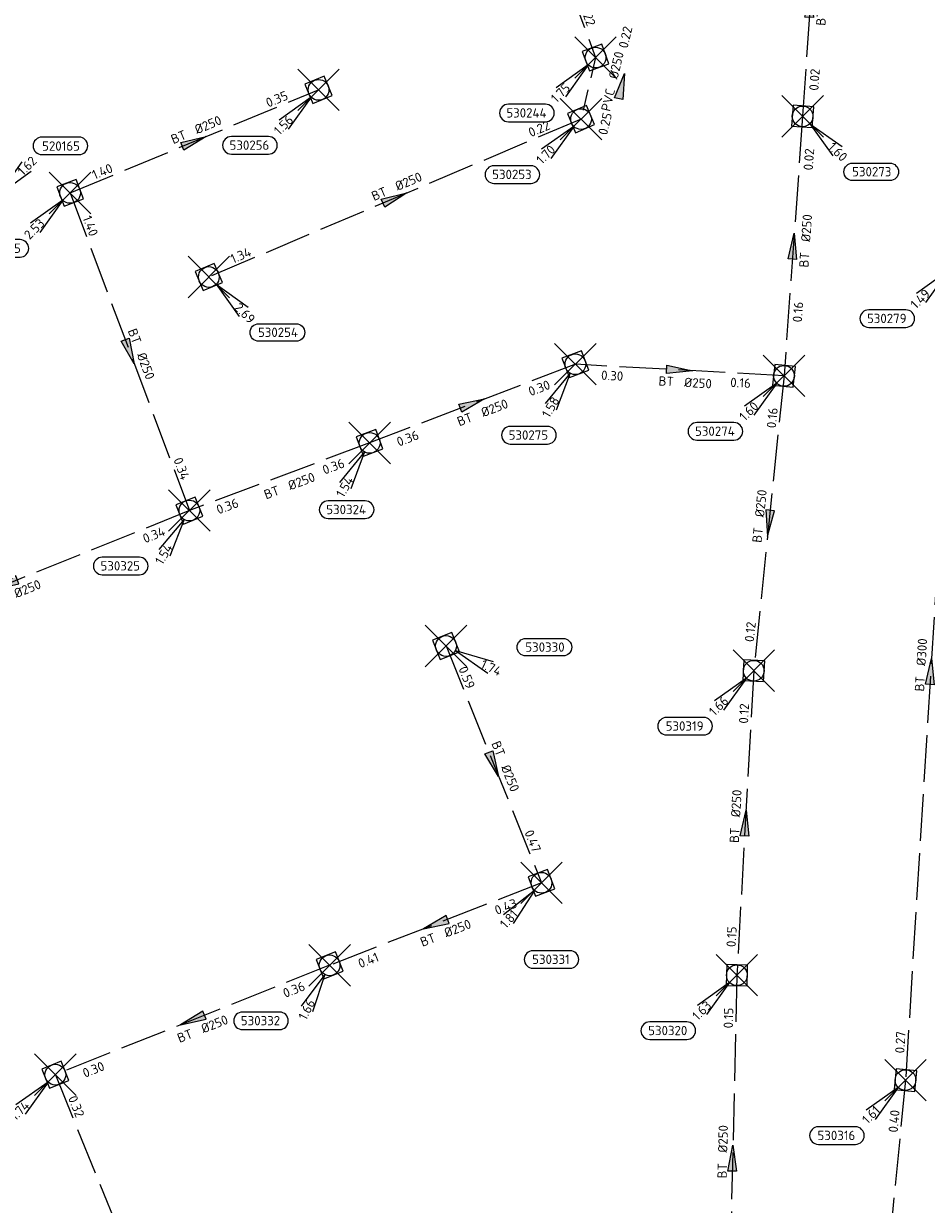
# Model space of a CAD drawing. Header units: metres. Extents: x 153343 to 157271, y 461673 to 467005.
# Tile 81 of 191: x 155090 to 155220, y 464633 to 464804. Entities that reach past the tile are written whole.
import ezdxf
from ezdxf.enums import TextEntityAlignment as Align

# ---------------------------------------------------------------- set-up
doc = ezdxf.new("R2010")
doc.units = ezdxf.units.M
doc.header["$LTSCALE"] = 0.75
doc.header["$PDMODE"] = 3
doc.header["$PDSIZE"] = 3
doc.linetypes.add('RI-HWA_BETON', pattern=[11.4, 9, -2.4])
doc.linetypes.add('RI-HWA_PVC', pattern=[6.4, 4, -2.4])
doc.layers.get('0').update_dxf_attribs({"lineweight": 25})
doc.layers.get('defpoints').update_dxf_attribs({"lineweight": 25})
for name, color, linetype in [('B-OI-RI-HWA_PUTNUMMER-S @ 0.75', 151, 'Continuous'), ('B-OI-RI-HWA_TRANSPORTLEIDING_BETON_300-G', 151, 'RI-HWA_BETON'), ('B-OI-RI-HWA_TRANSPORTLEIDING_PVC_250-G', 151, 'RI-HWA_PVC'), ('B-OI-RI-VWA_PUTNUMMER-S @ 0.75', 33, 'Continuous')]:
    doc.layers.add(name, color=color, linetype=linetype)
for name, color, linetype, lineweight in [('B-OI-RI-HWA_RIOOLPUT_INSPECTIEPUT-S', 151, 'Continuous', 25), ('B-OI-RI-HWA_STROOMRICHTING-S @ 0.75', 151, 'Continuous', 25), ('B-OI-RI-HWA_TRANSPORTLEIDING_BETON_250-G', 151, 'RI-HWA_BETON', 18)]:
    doc.layers.add(name, color=color, linetype=linetype, lineweight=lineweight)
doc.layers.add('inspectieput', color=7, linetype='Continuous', plot=False)
doc.styles.add('NLCS-ISO', font='isocpeur.ttf')

# ---------------------------------------------------------------- blocks, each defined once
blk = doc.blocks.new('*U1616')
at = {"ltscale": 0.1}
blk.add_hatch(color=256, dxfattribs=at).paths.add_polyline_path([(2.5, 0), (-2.5, -0.83), (-2.5, 0.83)])
at = {"ltscale": 0.1, "flags": 128}
blk.add_lwpolyline([(2.5, 0), (-2.5, -0.83), (-2.5, 0.83)], close=True, dxfattribs=at)
at = {"ltscale": 0.1, "style": 'NLCS-ISO'}
for tag, p in [('BOBL', (-24.34, 0)), ('MAT', (-1, 0.5))]:
    blk.add_attdef(tag, text='', height=1.8, dxfattribs=at).set_placement(p, align=Align.BOTTOM_RIGHT)
for tag, p in [('DIA', (1, 0.5)), ('BOBR', (23.39, -0.01))]:
    blk.add_attdef(tag, text='', height=1.8, dxfattribs=at).set_placement(p, align=Align.BOTTOM_LEFT)
at = {"layer": 'defpoints', "ltscale": 0.1, "style": 'NLCS-ISO', "flags": 1}
blk.add_attdef('JVA', text='', height=1.8, dxfattribs=at).set_placement((0, -1), align=Align.TOP_CENTER)
blk = doc.blocks.new('*U1609')
at = {"ltscale": 0.1}
blk.add_hatch(color=256, dxfattribs=at).paths.add_polyline_path([(-2.5, 0), (2.5, -0.83), (2.5, 0.83)])
at = {"ltscale": 0.1, "flags": 128}
blk.add_lwpolyline([(-2.5, 0), (2.5, -0.83), (2.5, 0.83)], close=True, dxfattribs=at)
at = {"ltscale": 0.1, "style": 'NLCS-ISO'}
for tag, p in [('BOBL', (-19.13, -3.24)), ('MAT', (-1, -3.74))]:
    blk.add_attdef(tag, text='', height=1.8, dxfattribs=at).set_placement(p, align=Align.BOTTOM_RIGHT)
for tag, p in [('DIA', (1, -3.74)), ('BOBR', (18.19, -3.24))]:
    blk.add_attdef(tag, text='', height=1.8, dxfattribs=at).set_placement(p, align=Align.BOTTOM_LEFT)
at = {"layer": 'defpoints', "ltscale": 0.1, "style": 'NLCS-ISO', "flags": 1}
blk.add_attdef('JVA', text='', height=1.8, dxfattribs=at).set_placement((0, -1), align=Align.TOP_CENTER)
blk = doc.blocks.new('*U1610')
at = {"ltscale": 0.1}
blk.add_hatch(color=256, dxfattribs=at).paths.add_polyline_path([(-2.5, 0), (2.5, -0.83), (2.5, 0.83)])
at = {"ltscale": 0.1, "flags": 128}
blk.add_lwpolyline([(-2.5, 0), (2.5, -0.83), (2.5, 0.83)], close=True, dxfattribs=at)
at = {"ltscale": 0.1, "style": 'NLCS-ISO'}
for tag, p in [('BOBL', (-12.59, -3.24)), ('MAT', (-1, -3.74))]:
    blk.add_attdef(tag, text='', height=1.8, dxfattribs=at).set_placement(p, align=Align.BOTTOM_RIGHT)
for tag, p in [('DIA', (1, -3.74)), ('BOBR', (11.65, -3.24))]:
    blk.add_attdef(tag, text='', height=1.8, dxfattribs=at).set_placement(p, align=Align.BOTTOM_LEFT)
at = {"layer": 'defpoints', "ltscale": 0.1, "style": 'NLCS-ISO', "flags": 1}
blk.add_attdef('JVA', text='', height=1.8, dxfattribs=at).set_placement((0, -1), align=Align.TOP_CENTER)
blk = doc.blocks.new('*U1611')
at = {"ltscale": 0.1}
blk.add_hatch(color=256, dxfattribs=at).paths.add_polyline_path([(2.5, 0), (-2.5, -0.83), (-2.5, 0.83)])
at = {"ltscale": 0.1, "flags": 128}
blk.add_lwpolyline([(2.5, 0), (-2.5, -0.83), (-2.5, 0.83)], close=True, dxfattribs=at)
at = {"ltscale": 0.1, "style": 'NLCS-ISO'}
for tag, p in [('BOBL', (-15.28, 0)), ('MAT', (-1, 0.5))]:
    blk.add_attdef(tag, text='', height=1.8, dxfattribs=at).set_placement(p, align=Align.BOTTOM_RIGHT)
for tag, p in [('DIA', (1, 0.5)), ('BOBR', (14.34, 0))]:
    blk.add_attdef(tag, text='', height=1.8, dxfattribs=at).set_placement(p, align=Align.BOTTOM_LEFT)
at = {"layer": 'defpoints', "ltscale": 0.1, "style": 'NLCS-ISO', "flags": 1}
blk.add_attdef('JVA', text='', height=1.8, dxfattribs=at).set_placement((0, -1), align=Align.TOP_CENTER)
blk = doc.blocks.new('*U1614')
at = {"ltscale": 0.1}
blk.add_hatch(color=256, dxfattribs=at).paths.add_polyline_path([(-2.5, 0), (2.5, -0.83), (2.5, 0.83)])
at = {"ltscale": 0.1, "flags": 128}
blk.add_lwpolyline([(-2.5, 0), (2.5, -0.83), (2.5, 0.83)], close=True, dxfattribs=at)
at = {"ltscale": 0.1, "style": 'NLCS-ISO'}
for tag, p in [('BOBL', (-28.93, -3.24)), ('MAT', (-1, -3.74))]:
    blk.add_attdef(tag, text='', height=1.8, dxfattribs=at).set_placement(p, align=Align.BOTTOM_RIGHT)
for tag, p in [('DIA', (1, -3.74)), ('BOBR', (27.98, -3.23))]:
    blk.add_attdef(tag, text='', height=1.8, dxfattribs=at).set_placement(p, align=Align.BOTTOM_LEFT)
at = {"layer": 'defpoints', "ltscale": 0.1, "style": 'NLCS-ISO', "flags": 1}
blk.add_attdef('JVA', text='', height=1.8, dxfattribs=at).set_placement((0, -1), align=Align.TOP_CENTER)
blk = doc.blocks.new('*U1605')
at = {"ltscale": 0.1, "style": 'NLCS-ISO'}
for tag, p in [('BOBL', (-9.22, -3.24)), ('MAT', (-1, -3.74))]:
    blk.add_attdef(tag, text='', height=1.8, dxfattribs=at).set_placement(p, align=Align.BOTTOM_RIGHT)
for tag, p in [('DIA', (1, -3.74)), ('BOBR', (8.28, -3.24))]:
    blk.add_attdef(tag, text='', height=1.8, dxfattribs=at).set_placement(p, align=Align.BOTTOM_LEFT)
at = {"layer": 'defpoints', "ltscale": 0.1, "style": 'NLCS-ISO', "flags": 1}
blk.add_attdef('JVA', text='', height=1.8, dxfattribs=at).set_placement((0, -1), align=Align.TOP_CENTER)
blk = doc.blocks.new('*U1602')
at = {"ltscale": 0.1}
blk.add_hatch(color=256, dxfattribs=at).paths.add_polyline_path([(2.5, 0), (-2.5, -0.83), (-2.5, 0.83)])
at = {"ltscale": 0.1, "flags": 128}
blk.add_lwpolyline([(2.5, 0), (-2.5, -0.83), (-2.5, 0.83)], close=True, dxfattribs=at)
at = {"ltscale": 0.1, "style": 'NLCS-ISO'}
for tag, p in [('BOBL', (-25.96, 0)), ('MAT', (-1, 0.5))]:
    blk.add_attdef(tag, text='', height=1.8, dxfattribs=at).set_placement(p, align=Align.BOTTOM_RIGHT)
for tag, p in [('DIA', (1, 0.5)), ('BOBR', (25.01, -0.01))]:
    blk.add_attdef(tag, text='', height=1.8, dxfattribs=at).set_placement(p, align=Align.BOTTOM_LEFT)
at = {"layer": 'defpoints', "ltscale": 0.1, "style": 'NLCS-ISO', "flags": 1}
blk.add_attdef('JVA', text='', height=1.8, dxfattribs=at).set_placement((0, -1), align=Align.TOP_CENTER)
blk = doc.blocks.new('*U1603')
at = {"ltscale": 0.1}
blk.add_hatch(color=256, dxfattribs=at).paths.add_polyline_path([(2.5, 0), (-2.5, -0.83), (-2.5, 0.83)])
at = {"ltscale": 0.1, "flags": 128}
blk.add_lwpolyline([(2.5, 0), (-2.5, -0.83), (-2.5, 0.83)], close=True, dxfattribs=at)
at = {"ltscale": 0.1, "style": 'NLCS-ISO'}
for tag, p in [('BOBL', (-20.07, 0)), ('MAT', (-1, 0.5))]:
    blk.add_attdef(tag, text='', height=1.8, dxfattribs=at).set_placement(p, align=Align.BOTTOM_RIGHT)
for tag, p in [('DIA', (1, 0.5)), ('BOBR', (19.12, -0.01))]:
    blk.add_attdef(tag, text='', height=1.8, dxfattribs=at).set_placement(p, align=Align.BOTTOM_LEFT)
at = {"layer": 'defpoints', "ltscale": 0.1, "style": 'NLCS-ISO', "flags": 1}
blk.add_attdef('JVA', text='', height=1.8, dxfattribs=at).set_placement((0, -1), align=Align.TOP_CENTER)
blk = doc.blocks.new('*U1573')
at = {"ltscale": 0.1}
blk.add_hatch(color=256, dxfattribs=at).paths.add_polyline_path([(-2.5, 0), (2.5, -0.83), (2.5, 0.83)])
at = {"ltscale": 0.1, "flags": 128}
blk.add_lwpolyline([(-2.5, 0), (2.5, -0.83), (2.5, 0.83)], close=True, dxfattribs=at)
at = {"ltscale": 0.1, "style": 'NLCS-ISO'}
for tag, p in [('BOBL', (-33.29, 0)), ('MAT', (-1, 0.5))]:
    blk.add_attdef(tag, text='', height=1.8, dxfattribs=at).set_placement(p, align=Align.BOTTOM_RIGHT)
for tag, p in [('DIA', (1, 0.5)), ('BOBR', (32.35, -0.01))]:
    blk.add_attdef(tag, text='', height=1.8, dxfattribs=at).set_placement(p, align=Align.BOTTOM_LEFT)
at = {"layer": 'defpoints', "ltscale": 0.1, "style": 'NLCS-ISO', "flags": 1}
blk.add_attdef('JVA', text='', height=1.8, dxfattribs=at).set_placement((0, -1), align=Align.TOP_CENTER)
blk = doc.blocks.new('*U1563')
at = {"ltscale": 0.1}
blk.add_hatch(color=256, dxfattribs=at).paths.add_polyline_path([(2.5, 0), (-2.5, -0.83), (-2.5, 0.83)])
at = {"ltscale": 0.1, "flags": 128}
blk.add_lwpolyline([(2.5, 0), (-2.5, -0.83), (-2.5, 0.83)], close=True, dxfattribs=at)
at = {"ltscale": 0.1, "style": 'NLCS-ISO'}
for tag, p in [('BOBL', (-69.59, 0)), ('MAT', (-1, 0.5))]:
    blk.add_attdef(tag, text='', height=1.8, dxfattribs=at).set_placement(p, align=Align.BOTTOM_RIGHT)
for tag, p in [('DIA', (1, 0.5)), ('BOBR', (68.65, -0.04))]:
    blk.add_attdef(tag, text='', height=1.8, dxfattribs=at).set_placement(p, align=Align.BOTTOM_LEFT)
at = {"layer": 'defpoints', "ltscale": 0.1, "style": 'NLCS-ISO', "flags": 1}
blk.add_attdef('JVA', text='', height=1.8, dxfattribs=at).set_placement((0, -1), align=Align.TOP_CENTER)
blk = doc.blocks.new('*U1545')
at = {"ltscale": 0.1}
blk.add_hatch(color=256, dxfattribs=at).paths.add_polyline_path([(2.5, 0), (-2.5, -0.83), (-2.5, 0.83)])
at = {"ltscale": 0.1, "flags": 128}
blk.add_lwpolyline([(2.5, 0), (-2.5, -0.83), (-2.5, 0.83)], close=True, dxfattribs=at)
at = {"ltscale": 0.1, "style": 'NLCS-ISO'}
for tag, p in [('BOBL', (-11.9, -3.24)), ('MAT', (-1, -3.74))]:
    blk.add_attdef(tag, text='', height=1.8, dxfattribs=at).set_placement(p, align=Align.BOTTOM_RIGHT)
for tag, p in [('DIA', (1, -3.74)), ('BOBR', (10.96, -3.24))]:
    blk.add_attdef(tag, text='', height=1.8, dxfattribs=at).set_placement(p, align=Align.BOTTOM_LEFT)
at = {"layer": 'defpoints', "ltscale": 0.1, "style": 'NLCS-ISO', "flags": 1}
blk.add_attdef('JVA', text='', height=1.8, dxfattribs=at).set_placement((0, -1), align=Align.TOP_CENTER)
blk = doc.blocks.new('*U1557')
at = {"ltscale": 0.1}
blk.add_hatch(color=256, dxfattribs=at).paths.add_polyline_path([(-2.5, 0), (2.5, -0.83), (2.5, 0.83)])
at = {"ltscale": 0.1, "flags": 128}
blk.add_lwpolyline([(-2.5, 0), (2.5, -0.83), (2.5, 0.83)], close=True, dxfattribs=at)
at = {"ltscale": 0.1, "style": 'NLCS-ISO'}
for tag, p in [('BOBL', (-19.25, 0)), ('MAT', (-1, 0.5))]:
    blk.add_attdef(tag, text='', height=1.8, dxfattribs=at).set_placement(p, align=Align.BOTTOM_RIGHT)
for tag, p in [('DIA', (1, 0.5)), ('BOBR', (18.3, 0))]:
    blk.add_attdef(tag, text='', height=1.8, dxfattribs=at).set_placement(p, align=Align.BOTTOM_LEFT)
at = {"layer": 'defpoints', "ltscale": 0.1, "style": 'NLCS-ISO', "flags": 1}
blk.add_attdef('JVA', text='', height=1.8, dxfattribs=at).set_placement((0, -1), align=Align.TOP_CENTER)
blk = doc.blocks.new('*U1558')
at = {"ltscale": 0.1}
blk.add_hatch(color=256, dxfattribs=at).paths.add_polyline_path([(2.5, 0), (-2.5, -0.83), (-2.5, 0.83)])
at = {"ltscale": 0.1, "flags": 128}
blk.add_lwpolyline([(2.5, 0), (-2.5, -0.83), (-2.5, 0.83)], close=True, dxfattribs=at)
at = {"ltscale": 0.1, "style": 'NLCS-ISO'}
for tag, p in [('BOBL', (-10.81, -3.24)), ('MAT', (-1, -3.74))]:
    blk.add_attdef(tag, text='', height=1.8, dxfattribs=at).set_placement(p, align=Align.BOTTOM_RIGHT)
for tag, p in [('DIA', (1, -3.74)), ('BOBR', (9.87, -3.24))]:
    blk.add_attdef(tag, text='', height=1.8, dxfattribs=at).set_placement(p, align=Align.BOTTOM_LEFT)
at = {"layer": 'defpoints', "ltscale": 0.1, "style": 'NLCS-ISO', "flags": 1}
blk.add_attdef('JVA', text='', height=1.8, dxfattribs=at).set_placement((0, -1), align=Align.TOP_CENTER)
blk = doc.blocks.new('*U1553')
at = {"ltscale": 0.1}
blk.add_hatch(color=256, dxfattribs=at).paths.add_polyline_path([(2.5, 0), (-2.5, -0.83), (-2.5, 0.83)])
at = {"ltscale": 0.1, "flags": 128}
blk.add_lwpolyline([(2.5, 0), (-2.5, -0.83), (-2.5, 0.83)], close=True, dxfattribs=at)
at = {"ltscale": 0.1, "style": 'NLCS-ISO'}
for tag, p in [('BOBL', (-10.61, -3.24)), ('MAT', (-1, -3.74))]:
    blk.add_attdef(tag, text='', height=1.8, dxfattribs=at).set_placement(p, align=Align.BOTTOM_RIGHT)
for tag, p in [('DIA', (1, -3.74)), ('BOBR', (14.8, -3.24))]:
    blk.add_attdef(tag, text='', height=1.8, dxfattribs=at).set_placement(p, align=Align.BOTTOM_LEFT)
at = {"layer": 'defpoints', "ltscale": 0.1, "style": 'NLCS-ISO', "flags": 1}
blk.add_attdef('JVA', text='', height=1.8, dxfattribs=at).set_placement((0, -1), align=Align.TOP_CENTER)
blk = doc.blocks.new('*U1554')
at = {"ltscale": 0.1}
blk.add_hatch(color=256, dxfattribs=at).paths.add_polyline_path([(2.5, 0), (-2.5, -0.83), (-2.5, 0.83)])
at = {"ltscale": 0.1, "flags": 128}
blk.add_lwpolyline([(2.5, 0), (-2.5, -0.83), (-2.5, 0.83)], close=True, dxfattribs=at)
at = {"ltscale": 0.1, "style": 'NLCS-ISO'}
for tag, p in [('BOBL', (-12.31, -3.24)), ('MAT', (-1, -3.74))]:
    blk.add_attdef(tag, text='', height=1.8, dxfattribs=at).set_placement(p, align=Align.BOTTOM_RIGHT)
for tag, p in [('DIA', (1, -3.74)), ('BOBR', (11.37, -3.24))]:
    blk.add_attdef(tag, text='', height=1.8, dxfattribs=at).set_placement(p, align=Align.BOTTOM_LEFT)
at = {"layer": 'defpoints', "ltscale": 0.1, "style": 'NLCS-ISO', "flags": 1}
blk.add_attdef('JVA', text='', height=1.8, dxfattribs=at).set_placement((0, -1), align=Align.TOP_CENTER)
blk = doc.blocks.new('*U1523')
at = {"ltscale": 0.1}
blk.add_hatch(color=256, dxfattribs=at).paths.add_polyline_path([(2.5, 0), (-2.5, -0.83), (-2.5, 0.83)])
at = {"ltscale": 0.1, "flags": 128}
blk.add_lwpolyline([(2.5, 0), (-2.5, -0.83), (-2.5, 0.83)], close=True, dxfattribs=at)
at = {"ltscale": 0.1, "style": 'NLCS-ISO'}
for tag, p in [('BOBL', (-23.38, 0)), ('MAT', (-1, 0.5))]:
    blk.add_attdef(tag, text='', height=1.8, dxfattribs=at).set_placement(p, align=Align.BOTTOM_RIGHT)
for tag, p in [('DIA', (1, 0.5)), ('BOBR', (22.43, -0.01))]:
    blk.add_attdef(tag, text='', height=1.8, dxfattribs=at).set_placement(p, align=Align.BOTTOM_LEFT)
at = {"layer": 'defpoints', "ltscale": 0.1, "style": 'NLCS-ISO', "flags": 1}
blk.add_attdef('JVA', text='', height=1.8, dxfattribs=at).set_placement((0, -1), align=Align.TOP_CENTER)
blk = doc.blocks.new('*U1524')
at = {"ltscale": 0.1}
blk.add_hatch(color=256, dxfattribs=at).paths.add_polyline_path([(2.5, 0), (-2.5, -0.83), (-2.5, 0.83)])
at = {"ltscale": 0.1, "flags": 128}
blk.add_lwpolyline([(2.5, 0), (-2.5, -0.83), (-2.5, 0.83)], close=True, dxfattribs=at)
at = {"ltscale": 0.1, "style": 'NLCS-ISO'}
for tag, p in [('BOBL', (-16.6, 0)), ('MAT', (-1, 0.5))]:
    blk.add_attdef(tag, text='', height=1.8, dxfattribs=at).set_placement(p, align=Align.BOTTOM_RIGHT)
for tag, p in [('DIA', (1, 0.5)), ('BOBR', (15.66, 0))]:
    blk.add_attdef(tag, text='', height=1.8, dxfattribs=at).set_placement(p, align=Align.BOTTOM_LEFT)
at = {"layer": 'defpoints', "ltscale": 0.1, "style": 'NLCS-ISO', "flags": 1}
blk.add_attdef('JVA', text='', height=1.8, dxfattribs=at).set_placement((0, -1), align=Align.TOP_CENTER)
blk = doc.blocks.new('*U1536')
at = {"ltscale": 0.1}
blk.add_hatch(color=256, dxfattribs=at).paths.add_polyline_path([(2.5, 0), (-2.5, -0.83), (-2.5, 0.83)])
at = {"ltscale": 0.1, "flags": 128}
blk.add_lwpolyline([(2.5, 0), (-2.5, -0.83), (-2.5, 0.83)], close=True, dxfattribs=at)
at = {"ltscale": 0.1, "style": 'NLCS-ISO'}
for tag, p in [('BOBL', (-29.65, 0)), ('MAT', (-1, 0.5))]:
    blk.add_attdef(tag, text='', height=1.8, dxfattribs=at).set_placement(p, align=Align.BOTTOM_RIGHT)
for tag, p in [('DIA', (1, 0.5)), ('BOBR', (28.71, -0.01))]:
    blk.add_attdef(tag, text='', height=1.8, dxfattribs=at).set_placement(p, align=Align.BOTTOM_LEFT)
at = {"layer": 'defpoints', "ltscale": 0.1, "style": 'NLCS-ISO', "flags": 1}
blk.add_attdef('JVA', text='', height=1.8, dxfattribs=at).set_placement((0, -1), align=Align.TOP_CENTER)
blk = doc.blocks.new('*U1535')
at = {"ltscale": 0.1}
blk.add_hatch(color=256, dxfattribs=at).paths.add_polyline_path([(-2.5, 0), (2.5, -0.83), (2.5, 0.83)])
at = {"ltscale": 0.1, "flags": 128}
blk.add_lwpolyline([(-2.5, 0), (2.5, -0.83), (2.5, 0.83)], close=True, dxfattribs=at)
at = {"ltscale": 0.1, "style": 'NLCS-ISO'}
for tag, p in [('BOBL', (-32.44, 0)), ('MAT', (-1, 0.5))]:
    blk.add_attdef(tag, text='', height=1.8, dxfattribs=at).set_placement(p, align=Align.BOTTOM_RIGHT)
for tag, p in [('DIA', (1, 0.5)), ('BOBR', (31.5, -0.01))]:
    blk.add_attdef(tag, text='', height=1.8, dxfattribs=at).set_placement(p, align=Align.BOTTOM_LEFT)
at = {"layer": 'defpoints', "ltscale": 0.1, "style": 'NLCS-ISO', "flags": 1}
blk.add_attdef('JVA', text='', height=1.8, dxfattribs=at).set_placement((0, -1), align=Align.TOP_CENTER)
blk = doc.blocks.new('*U66')
at = {"ltscale": 0.1}
blk.add_hatch(color=256, dxfattribs=at).paths.add_polyline_path([(2.5, 0), (-2.5, -0.83), (-2.5, 0.83)])
at = {"ltscale": 0.1, "flags": 128}
blk.add_lwpolyline([(2.5, 0), (-2.5, -0.83), (-2.5, 0.83)], close=True, dxfattribs=at)
at = {"ltscale": 0.1, "style": 'NLCS-ISO'}
for tag, p in [('BOBL', (-5.66, 0)), ('MAT', (-1, 0.5))]:
    blk.add_attdef(tag, text='', height=1.8, dxfattribs=at).set_placement(p, align=Align.BOTTOM_RIGHT)
for tag, p in [('DIA', (1, 0.5)), ('BOBR', (7.22, 0))]:
    blk.add_attdef(tag, text='', height=1.8, dxfattribs=at).set_placement(p, align=Align.BOTTOM_LEFT)
at = {"layer": 'defpoints', "ltscale": 0.1, "style": 'NLCS-ISO', "flags": 1}
blk.add_attdef('JVA', text='', height=1.8, dxfattribs=at).set_placement((0, -1), align=Align.TOP_CENTER)
blk = doc.blocks.new('B-SRI-PUT_HWA-SO')
at = {"lineweight": -3, "flags": 128}
blk.add_lwpolyline([(-2, -2), (2, -2), (2, 2), (-2, 2)], close=True, dxfattribs=at)
at = {"lineweight": -3}
blk.add_circle((0, 0), 2, dxfattribs=at)
blk = doc.blocks.new('*U241')
for q in [(-7.6, -5.83), (-5.83, -7.6)]:
    blk.add_line((-1.41, -1.41), q)
blk.add_lwpolyline([(-16.81, -12.39), (-9.65, -12.39, 1), (-9.65, -9.01), (-16.81, -9.01, 1)], format="xyb", close=True)
at = {"ltscale": 0.1, "style": 'NLCS-ISO'}
blk.add_attdef('PUTHGT', text='', height=1.8, rotation=45, dxfattribs=at).set_placement((-8.44, -8.48), align=Align.MIDDLE_LEFT)
blk.add_attdef('PUTNR', text='', height=1.8, dxfattribs=at).set_placement((-13.33, -8.87), align=Align.MIDDLE_CENTER)
blk = doc.blocks.new('*U876')
for q in [(-5.5, -7.85), (-3.28, -9)]:
    blk.add_line((-0.92, -1.77), q)
blk.add_lwpolyline([(-16.81, -12.39), (-9.65, -12.39, 1), (-9.65, -9.01), (-16.81, -9.01, 1)], format="xyb", close=True)
at = {"ltscale": 0.1, "style": 'NLCS-ISO'}
blk.add_attdef('PUTHGT', text='', height=1.8, rotation=62.4584, dxfattribs=at).set_placement((-5.51, -10.62), align=Align.MIDDLE_LEFT)
blk.add_attdef('PUTNR', text='', height=1.8, dxfattribs=at).set_placement((-13.33, -8.87), align=Align.MIDDLE_CENTER)
blk = doc.blocks.new('*U877')
for q in [(-7.3, -6.21), (-5.44, -7.88)]:
    blk.add_line((-1.34, -1.48), q)
blk.add_lwpolyline([(-1.65, -16.48), (5.5, -16.48, 1), (5.5, -13.1), (-1.65, -13.1, 1)], format="xyb", close=True)
at = {"ltscale": 0.1, "style": 'NLCS-ISO'}
blk.add_attdef('PUTHGT', text='', height=1.8, rotation=47.8809, dxfattribs=at).set_placement((-8.01, -8.9), align=Align.MIDDLE_LEFT)
blk.add_attdef('PUTNR', text='', height=1.8, dxfattribs=at).set_placement((1.82, -12.96), align=Align.MIDDLE_CENTER)
blk = doc.blocks.new('*U846')
for q in [(8.04, -5.22), (9.11, -2.96)]:
    blk.add_line((1.81, -0.86), q)
blk.add_lwpolyline([(22.56, -1.93), (15.4, -1.93, -1), (15.4, 1.45), (22.56, 1.45, -1)], format="xyb", close=True)
at = {"ltscale": 0.1, "style": 'NLCS-ISO'}
blk.add_attdef('PUTNR', text='', height=1.8, dxfattribs=at).set_placement((19.08, 1.59), align=Align.MIDDLE_CENTER)
blk.add_attdef('PUTHGT', text='', height=1.8, rotation=334.5021, dxfattribs=at).set_placement((6.89, -3.32), align=Align.MIDDLE_LEFT)
blk = doc.blocks.new('*U695')
for q in [(-5.79, -7.63), (-3.62, -8.87)]:
    blk.add_line((-0.99, -1.74), q)
blk.add_lwpolyline([(-8.01, -14.57), (-0.85, -14.57, 1), (-0.85, -11.18), (-8.01, -11.18, 1)], format="xyb", close=True)
at = {"ltscale": 0.1, "style": 'NLCS-ISO'}
blk.add_attdef('PUTHGT', text='', height=1.8, rotation=60.2897, dxfattribs=at).set_placement((-5.91, -10.41), align=Align.MIDDLE_LEFT)
blk.add_attdef('PUTNR', text='', height=1.8, dxfattribs=at).set_placement((-4.53, -11.04), align=Align.MIDDLE_CENTER)
blk = doc.blocks.new('*U696')
for q in [(-5.85, -7.59), (-3.68, -8.84)]:
    blk.add_line((-1, -1.73), q)
blk.add_lwpolyline([(-12.55, -15.38), (-5.39, -15.38, 1), (-5.39, -11.99), (-12.55, -11.99, 1)], format="xyb", close=True)
at = {"ltscale": 0.1, "style": 'NLCS-ISO'}
blk.add_attdef('PUTHGT', text='', height=1.8, rotation=59.8866, dxfattribs=at).set_placement((-5.98, -10.37), align=Align.MIDDLE_LEFT)
blk.add_attdef('PUTNR', text='', height=1.8, dxfattribs=at).set_placement((-9.07, -11.85), align=Align.MIDDLE_CENTER)
blk = doc.blocks.new('*U247')
for q in [(5.83, -7.6), (7.6, -5.83)]:
    blk.add_line((1.41, -1.41), q)
blk.add_lwpolyline([(16.81, -12.39), (9.65, -12.39, -1), (9.65, -9.01), (16.81, -9.01, -1)], format="xyb", close=True)
at = {"ltscale": 0.1, "style": 'NLCS-ISO'}
blk.add_attdef('PUTHGT', text='', height=1.8, rotation=315, dxfattribs=at).set_placement((5.39, -5.43), align=Align.MIDDLE_LEFT)
blk.add_attdef('PUTNR', text='', height=1.8, dxfattribs=at).set_placement((13.33, -8.87), align=Align.MIDDLE_CENTER)
blk = doc.blocks.new('*U842')
for q in [(-5.91, -7.54), (-3.76, -8.81)]:
    blk.add_line((-1.02, -1.72), q)
blk.add_lwpolyline([(-16.81, -12.39), (-9.65, -12.39, 1), (-9.65, -9.01), (-16.81, -9.01, 1)], format="xyb", close=True)
at = {"ltscale": 0.1, "style": 'NLCS-ISO'}
blk.add_attdef('PUTHGT', text='', height=1.8, rotation=59.3962, dxfattribs=at).set_placement((-6.07, -10.32), align=Align.MIDDLE_LEFT)
blk.add_attdef('PUTNR', text='', height=1.8, dxfattribs=at).set_placement((-13.33, -8.87), align=Align.MIDDLE_CENTER)
blk = doc.blocks.new('*U43')
for q in [(5.83, 7.6), (7.6, 5.83)]:
    blk.add_line((1.41, 1.41), q)
blk.add_lwpolyline([(16.81, 12.39), (9.65, 12.39, 1), (9.65, 9.01), (16.81, 9.01, 1)], format="xyb", close=True)
at = {"ltscale": 0.1, "style": 'NLCS-ISO'}
blk.add_attdef('PUTHGT', text='', height=1.8, rotation=45, dxfattribs=at).set_placement((5.39, 5.43), align=Align.MIDDLE_LEFT)
blk.add_attdef('PUTNR', text='', height=1.8, dxfattribs=at).set_placement((13.33, 10.67), align=Align.MIDDLE_CENTER)

msp = doc.modelspace()

# ---------------------------------------------------------------- linework, layer by layer
at = {"layer": 'B-OI-RI-HWA_TRANSPORTLEIDING_BETON_250-G', "transparency": 33554610}
for p, q in [((155150.59, 464857.99), (155172.3, 464799.2)), ((155204.43, 464823.09), (155202.25, 464790.69)), ((155096.29, 464779.62), (155132.23, 464794.53)), ((155170.2, 464790.3), (155116.36, 464767.46)), ((155202.25, 464790.69), (155199.56, 464753.16)), ((155096.29, 464779.62), (155113.55, 464733.68)), ((155169.38, 464754.84), (155139.62, 464743.46)), ((155199.56, 464753.16), (155169.38, 464754.84)), ((155199.56, 464753.16), (155195.18, 464710.51)), ((155139.62, 464743.46), (155113.55, 464733.68)), ((155113.55, 464733.68), (155060.32, 464712.2)), ((155150.67, 464714.09), (155164.48, 464679.84)), ((155195.18, 464710.51), (155192.74, 464666.47)), ((155164.48, 464679.84), (155133.83, 464667.9)), ((155133.83, 464667.9), (155094.16, 464652.08)), ((155192.74, 464666.47), (155191.5, 464613.54)), ((155094.16, 464652.08), (155113.21, 464605.3)), ((155217.13, 464651.3), (155210.88, 464587.66))]:
    msp.add_line(p, q, dxfattribs=at)
at = {"layer": 'B-OI-RI-HWA_TRANSPORTLEIDING_BETON_300-G', "transparency": 33554610}
msp.add_line((155224.42, 464769.47), (155217.13, 464651.3), dxfattribs=at)
at = {"layer": 'B-OI-RI-HWA_TRANSPORTLEIDING_PVC_250-G', "transparency": 33554610}
msp.add_line((155172.3, 464799.2), (155170.2, 464790.3), dxfattribs=at)
at = {"layer": 'inspectieput', "color": 0, "transparency": 33554610}
for p in [(155172.3, 464799.2), (155132.23, 464794.53), (155170.2, 464790.3), (155202.25, 464790.69), (155096.29, 464779.62), (155116.36, 464767.46), (155169.38, 464754.84), (155199.56, 464753.16), (155139.62, 464743.46), (155113.55, 464733.68), (155150.67, 464714.09), (155195.18, 464710.51), (155164.48, 464679.84), (155133.83, 464667.9), (155192.74, 464666.47), (155094.16, 464652.08), (155217.13, 464651.3)]:
    msp.add_point(p, dxfattribs=at)

# ---------------------------------------------------------------- block references
at = {"layer": 'B-OI-RI-HWA_PUTNUMMER-S @ 0.75', "color": 0, "transparency": 33554610}
ref = msp.add_blockref('*U241', (155172.3, 464799.2), dxfattribs=dict(at, xscale=0.75, yscale=0.75, zscale=0.75))
ref.add_attrib('PUTNR', '530244', dxfattribs={"layer": '0', "ltscale": 0.1, "height": 1.35, "style": 'NLCS-ISO'}).set_placement((155162.3, 464791.2), align=Align.MIDDLE_CENTER)
ref.add_attrib('PUTHGT', '1.75', dxfattribs={"layer": '0', "ltscale": 0.1, "height": 1.35, "rotation": 45, "style": 'NLCS-ISO'}).set_placement((155166.16, 464793.03), align=Align.MIDDLE_LEFT)
ref = msp.add_blockref('*U241', (155132.23, 464794.53), dxfattribs=dict(at, xscale=0.75, yscale=0.75, zscale=0.75))
ref.add_attrib('PUTNR', '530256', dxfattribs={"layer": '0', "ltscale": 0.1, "height": 1.35, "style": 'NLCS-ISO'}).set_placement((155122.23, 464786.53), align=Align.MIDDLE_CENTER)
ref.add_attrib('PUTHGT', '1.56', dxfattribs={"layer": '0', "ltscale": 0.1, "height": 1.35, "rotation": 45, "style": 'NLCS-ISO'}).set_placement((155126.09, 464788.36), align=Align.MIDDLE_LEFT)
ref = msp.add_blockref('*U247', (155202.25, 464790.69), dxfattribs=dict(at, xscale=0.75, yscale=0.75, zscale=0.75))
ref.add_attrib('PUTNR', '530273', dxfattribs={"layer": '0', "ltscale": 0.1, "height": 1.35, "style": 'NLCS-ISO'}).set_placement((155212.25, 464782.69), align=Align.MIDDLE_CENTER)
ref.add_attrib('PUTHGT', '1.60', dxfattribs={"layer": '0', "ltscale": 0.1, "height": 1.35, "rotation": 315, "style": 'NLCS-ISO'}).set_placement((155206.29, 464786.62), align=Align.MIDDLE_LEFT)
ref = msp.add_blockref('*U241', (155170.2, 464790.3), dxfattribs=dict(at, xscale=0.75, yscale=0.75, zscale=0.75))
ref.add_attrib('PUTNR', '530253', dxfattribs={"layer": '0', "ltscale": 0.1, "height": 1.35, "style": 'NLCS-ISO'}).set_placement((155160.2, 464782.3), align=Align.MIDDLE_CENTER)
ref.add_attrib('PUTHGT', '1.70', dxfattribs={"layer": '0', "ltscale": 0.1, "height": 1.35, "rotation": 45, "style": 'NLCS-ISO'}).set_placement((155164.06, 464784.13), align=Align.MIDDLE_LEFT)
ref = msp.add_blockref('*U241', (155096.29, 464779.62), dxfattribs=dict(at, xscale=0.75, yscale=0.75, zscale=0.75))
ref.add_attrib('PUTNR', '530255', dxfattribs={"layer": '0', "ltscale": 0.1, "height": 1.35, "style": 'NLCS-ISO'}).set_placement((155086.29, 464771.62), align=Align.MIDDLE_CENTER)
ref.add_attrib('PUTHGT', '2.53', dxfattribs={"layer": '0', "ltscale": 0.1, "height": 1.35, "rotation": 45, "style": 'NLCS-ISO'}).set_placement((155089.96, 464773.26), align=Align.MIDDLE_LEFT)
ref = msp.add_blockref('*U241', (155224.42, 464769.47), dxfattribs=dict(at, xscale=0.75, yscale=0.75, zscale=0.75))
ref.add_attrib('PUTNR', '530279', dxfattribs={"layer": '0', "ltscale": 0.1, "height": 1.35, "style": 'NLCS-ISO'}).set_placement((155214.42, 464761.47), align=Align.MIDDLE_CENTER)
ref.add_attrib('PUTHGT', '1.49', dxfattribs={"layer": '0', "ltscale": 0.1, "height": 1.35, "rotation": 45, "style": 'NLCS-ISO'}).set_placement((155218.18, 464763.2), align=Align.MIDDLE_LEFT)
ref = msp.add_blockref('*U247', (155116.36, 464767.46), dxfattribs=dict(at, xscale=0.75, yscale=0.75, zscale=0.75))
ref.add_attrib('PUTNR', '530254', dxfattribs={"layer": '0', "ltscale": 0.1, "height": 1.35, "style": 'NLCS-ISO'}).set_placement((155126.36, 464759.46), align=Align.MIDDLE_CENTER)
ref.add_attrib('PUTHGT', '2.69', dxfattribs={"layer": '0', "ltscale": 0.1, "height": 1.35, "rotation": 315, "style": 'NLCS-ISO'}).set_placement((155120.4, 464763.39), align=Align.MIDDLE_LEFT)
ref = msp.add_blockref('*U696', (155169.38, 464754.84), dxfattribs=dict(at, xscale=0.75, yscale=0.75, zscale=0.75))
ref.add_attrib('PUTNR', '530275', dxfattribs={"layer": '0', "ltscale": 0.1, "height": 1.35, "style": 'NLCS-ISO'}).set_placement((155162.58, 464744.6), align=Align.MIDDLE_CENTER)
ref.add_attrib('PUTHGT', '1.58', dxfattribs={"layer": '0', "ltscale": 0.1, "height": 1.35, "rotation": 59.8866, "style": 'NLCS-ISO'}).set_placement((155165.03, 464747.3), align=Align.MIDDLE_LEFT)
ref = msp.add_blockref('*U241', (155199.56, 464753.16), dxfattribs=dict(at, xscale=0.75, yscale=0.75, zscale=0.75))
ref.add_attrib('PUTNR', '530274', dxfattribs={"layer": '0', "ltscale": 0.1, "height": 1.35, "style": 'NLCS-ISO'}).set_placement((155189.56, 464745.16), align=Align.MIDDLE_CENTER)
ref.add_attrib('PUTHGT', '1.60', dxfattribs={"layer": '0', "ltscale": 0.1, "height": 1.35, "rotation": 45, "style": 'NLCS-ISO'}).set_placement((155193.42, 464746.99), align=Align.MIDDLE_LEFT)
ref = msp.add_blockref('*U695', (155139.62, 464743.46), dxfattribs=dict(at, xscale=0.75, yscale=0.75, zscale=0.75))
ref.add_attrib('PUTNR', '530324', dxfattribs={"layer": '0', "ltscale": 0.1, "height": 1.35, "style": 'NLCS-ISO'}).set_placement((155136.22, 464733.83), align=Align.MIDDLE_CENTER)
ref.add_attrib('PUTHGT', '1.54', dxfattribs={"layer": '0', "ltscale": 0.1, "height": 1.35, "rotation": 60.2897, "style": 'NLCS-ISO'}).set_placement((155135.26, 464735.77), align=Align.MIDDLE_LEFT)
ref = msp.add_blockref('*U842', (155113.55, 464733.68), dxfattribs=dict(at, xscale=0.75, yscale=0.75, zscale=0.75))
ref.add_attrib('PUTNR', '530325', dxfattribs={"layer": '0', "ltscale": 0.1, "height": 1.35, "style": 'NLCS-ISO'}).set_placement((155103.55, 464725.68), align=Align.MIDDLE_CENTER)
ref.add_attrib('PUTHGT', '1.54', dxfattribs={"layer": '0', "ltscale": 0.1, "height": 1.35, "rotation": 59.3962, "style": 'NLCS-ISO'}).set_placement((155109.07, 464726.06), align=Align.MIDDLE_LEFT)
ref = msp.add_blockref('*U846', (155150.67, 464714.09), dxfattribs=dict(at, xscale=0.75, yscale=0.75, zscale=0.75))
ref.add_attrib('PUTNR', '530330', dxfattribs={"layer": '0', "ltscale": 0.1, "height": 1.35, "style": 'NLCS-ISO'}).set_placement((155164.98, 464713.93), align=Align.MIDDLE_CENTER)
ref.add_attrib('PUTHGT', '1.74', dxfattribs={"layer": '0', "ltscale": 0.1, "height": 1.35, "rotation": 334.5021, "style": 'NLCS-ISO'}).set_placement((155155.84, 464711.6), align=Align.MIDDLE_LEFT)
ref = msp.add_blockref('*U241', (155195.18, 464710.51), dxfattribs=dict(at, xscale=0.75, yscale=0.75, zscale=0.75))
ref.add_attrib('PUTNR', '530319', dxfattribs={"layer": '0', "ltscale": 0.1, "height": 1.35, "style": 'NLCS-ISO'}).set_placement((155185.18, 464702.51), align=Align.MIDDLE_CENTER)
ref.add_attrib('PUTHGT', '1.66', dxfattribs={"layer": '0', "ltscale": 0.1, "height": 1.35, "rotation": 45, "style": 'NLCS-ISO'}).set_placement((155189.04, 464704.34), align=Align.MIDDLE_LEFT)
ref = msp.add_blockref('*U877', (155164.48, 464679.84), dxfattribs=dict(at, xscale=0.75, yscale=0.75, zscale=0.75))
ref.add_attrib('PUTNR', '530331', dxfattribs={"layer": '0', "ltscale": 0.1, "height": 1.35, "style": 'NLCS-ISO'}).set_placement((155165.85, 464668.77), align=Align.MIDDLE_CENTER)
ref.add_attrib('PUTHGT', '1.81', dxfattribs={"layer": '0', "ltscale": 0.1, "height": 1.35, "rotation": 47.8809, "style": 'NLCS-ISO'}).set_placement((155158.84, 464673.57), align=Align.MIDDLE_LEFT)
ref = msp.add_blockref('*U876', (155133.83, 464667.9), dxfattribs=dict(at, xscale=0.75, yscale=0.75, zscale=0.75))
ref.add_attrib('PUTNR', '530332', dxfattribs={"layer": '0', "ltscale": 0.1, "height": 1.35, "style": 'NLCS-ISO'}).set_placement((155123.83, 464659.9), align=Align.MIDDLE_CENTER)
ref.add_attrib('PUTHGT', '1.66', dxfattribs={"layer": '0', "ltscale": 0.1, "height": 1.35, "rotation": 62.4584, "style": 'NLCS-ISO'}).set_placement((155129.82, 464660.17), align=Align.MIDDLE_LEFT)
ref = msp.add_blockref('*U241', (155192.74, 464666.47), dxfattribs=dict(at, xscale=0.75, yscale=0.75, zscale=0.75))
ref.add_attrib('PUTNR', '530320', dxfattribs={"layer": '0', "ltscale": 0.1, "height": 1.35, "style": 'NLCS-ISO'}).set_placement((155182.74, 464658.47), align=Align.MIDDLE_CENTER)
ref.add_attrib('PUTHGT', '1.63', dxfattribs={"layer": '0', "ltscale": 0.1, "height": 1.35, "rotation": 45, "style": 'NLCS-ISO'}).set_placement((155186.6, 464660.3), align=Align.MIDDLE_LEFT)
ref = msp.add_blockref('*U241', (155094.16, 464652.08), dxfattribs=dict(at, xscale=0.75, yscale=0.75, zscale=0.75))
ref.add_attrib('PUTNR', '530333', dxfattribs={"layer": '0', "ltscale": 0.1, "height": 1.35, "style": 'NLCS-ISO'}).set_placement((155084.16, 464644.08), align=Align.MIDDLE_CENTER)
ref.add_attrib('PUTHGT', '1.74', dxfattribs={"layer": '0', "ltscale": 0.1, "height": 1.35, "rotation": 45, "style": 'NLCS-ISO'}).set_placement((155087.92, 464645.81), align=Align.MIDDLE_LEFT)
ref = msp.add_blockref('*U241', (155217.13, 464651.3), dxfattribs=dict(at, xscale=0.75, yscale=0.75, zscale=0.75))
ref.add_attrib('PUTNR', '530316', dxfattribs={"layer": '0', "ltscale": 0.1, "height": 1.35, "style": 'NLCS-ISO'}).set_placement((155207.13, 464643.3), align=Align.MIDDLE_CENTER)
ref.add_attrib('PUTHGT', '1.61', dxfattribs={"layer": '0', "ltscale": 0.1, "height": 1.35, "rotation": 45, "style": 'NLCS-ISO'}).set_placement((155211.18, 464645.32), align=Align.MIDDLE_LEFT)
at = {"layer": 'B-OI-RI-HWA_RIOOLPUT_INSPECTIEPUT-S', "transparency": 33554610}
for p, xscale, yscale, zscale, rotation in [((155172.3, 464799.2), 0.750000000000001, 0.750000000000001, 0.750000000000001, 110.2682044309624), ((155132.23, 464794.53), 0.7500000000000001, 0.7500000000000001, 0.7500000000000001, 202.531513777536), ((155170.2, 464790.3), 0.75, 0.75, 0.75, 202.9876236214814), ((155202.25, 464790.69), 0.7499999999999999, 0.7499999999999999, 0.7499999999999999, 265.9002792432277), ((155096.29, 464779.62), 0.7500000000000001, 0.7500000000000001, 0.7500000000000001, 290.5915732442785), ((155116.36, 464767.46), 0.75, 0.75, 0.75, 22.98762362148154), ((155169.38, 464754.84), 0.7499999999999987, 0.7499999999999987, 0.7499999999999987, 200.926477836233), ((155199.56, 464753.16), 0.75, 0.75, 0.75, 264.1364872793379), ((155139.62, 464743.46), 0.7499999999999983, 0.7499999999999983, 0.7499999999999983, 200.5632704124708), ((155113.55, 464733.68), 0.7500000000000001, 0.7500000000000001, 0.7500000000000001, 201.9756447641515), ((155150.67, 464714.09), 0.7500000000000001, 0.7500000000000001, 0.7500000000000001, 291.9598677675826), ((155195.18, 464710.51), 0.7499999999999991, 0.7499999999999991, 0.7499999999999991, 266.8288165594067), ((155164.48, 464679.84), 0.7500000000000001, 0.7500000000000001, 0.7500000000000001, 201.2838757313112), ((155133.83, 464667.9), 0.75, 0.75, 0.75, 201.741620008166), ((155192.74, 464666.47), 0.75, 0.75, 0.75, 268.6579676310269), ((155094.16, 464652.08), 0.75, 0.75, 0.75, 292.1573970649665), ((155217.13, 464651.3), 0.75, 0.75, 0.75, 264.3910440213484)]:
    msp.add_blockref('B-SRI-PUT_HWA-SO', p, dxfattribs=dict(at, xscale=xscale, yscale=yscale, zscale=zscale, rotation=rotation))
at = {"layer": 'B-OI-RI-HWA_STROOMRICHTING-S @ 0.75', "color": 0, "transparency": 33554610, "xscale": 0.75, "yscale": 0.75, "zscale": 0.75}
for name, p, rotation, values in [('*U1535', (155161.45, 464828.59), 290.2682044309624, {'MAT': 'BT', 'DIA': '%%c250', 'BOBL': '0.14', 'BOBR': '0.22'}), ('*U1554', (155203.34, 464806.89), 86.15071534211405, {'MAT': 'BT', 'DIA': '%%c250', 'BOBL': '0.02', 'BOBR': '-0.01'}), ('*U66', (155176.07, 464795.08), 76.72360295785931, {'MAT': 'PVC', 'DIA': '%%c250', 'BOBL': '0.25', 'BOBR': '0.22'}), ('*U1524', (155114.26, 464787.08), 22.531513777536, {'MAT': 'BT', 'DIA': '%%c250', 'BOBL': '1.40', 'BOBR': '0.35'}), ('*U1536', (155143.28, 464778.88), 22.98762362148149, {'MAT': 'BT', 'DIA': '%%c250', 'BOBL': '1.34', 'BOBR': '0.22'}), ('*U1553', (155200.9, 464771.92), 85.90027924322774, {'MAT': 'BT', 'DIA': '%%c250', 'BOBL': '0.16', 'BOBR': '0.02'}), ('*U1523', (155104.92, 464756.65), 290.5915732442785, {'MAT': 'BT', 'DIA': '%%c250', 'BOBL': '1.40', 'BOBR': '0.34'}), ('*U1563', (155220.77, 464710.39), 86.46985216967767, {'MAT': 'BT', 'DIA': '%%c300', 'BOBL': '0.27', 'BOBR': '0.24'}), ('*U1558', (155184.47, 464754), 356.8138611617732, {'MAT': 'BT', 'DIA': '%%c250', 'BOBL': '0.30', 'BOBR': '0.16'}), ('*U1545', (155154.5, 464749.15), 20.92647783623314, {'MAT': 'BT', 'DIA': '%%c250', 'BOBL': '0.36', 'BOBR': '0.30'}), ('*U1557', (155197.37, 464731.84), 84.13648727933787, {'MAT': 'BT', 'DIA': '%%c250', 'BOBL': '0.12', 'BOBR': '0.16'}), ('*U1605', (155126.58, 464738.57), 20.56327041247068, {'MAT': 'BT', 'DIA': '%%c250', 'BOBL': '0.36', 'BOBR': '0.36'}), ('*U1614', (155086.93, 464722.94), 21.97564476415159, {'MAT': 'BT', 'DIA': '%%c250', 'BOBL': '0.23', 'BOBR': '0.34'}), ('*U1611', (155157.58, 464696.97), 291.9598677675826, {'MAT': 'BT', 'DIA': '%%c250', 'BOBL': '0.59', 'BOBR': '0.47'}), ('*U1603', (155193.96, 464688.49), 86.82881655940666, {'MAT': 'BT', 'DIA': '%%c250', 'BOBL': '0.15', 'BOBR': '0.12'}), ('*U1610', (155149.15, 464673.87), 21.28387573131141, {'MAT': 'BT', 'DIA': '%%c250', 'BOBL': '0.41', 'BOBR': '0.43'}), ('*U1609', (155113.99, 464659.99), 21.74162000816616, {'MAT': 'BT', 'DIA': '%%c250', 'BOBL': '0.30', 'BOBR': '0.36'}), ('*U1602', (155192.12, 464640.01), 88.65796763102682, {'MAT': 'BT', 'DIA': '%%c250', 'BOBL': '0.35', 'BOBR': '0.15'}), ('*U1616', (155103.68, 464628.69), 292.1573970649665, {'MAT': 'BT', 'DIA': '%%c250', 'BOBL': '0.32', 'BOBR': '0.26'}), ('*U1573', (155214.01, 464619.48), 84.39104402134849, {'MAT': 'BT', 'DIA': '%%c250', 'BOBL': '0.38', 'BOBR': '0.40'})]:
    msp.add_blockref(name, p, dxfattribs=dict(at, rotation=rotation)).add_auto_attribs(values)
at = {"layer": 'B-OI-RI-VWA_PUTNUMMER-S @ 0.75', "color": 0, "transparency": 33554610, "xscale": 0.75, "yscale": 0.75, "zscale": 0.75}
msp.add_blockref('*U43', (155084.98, 464778.4), dxfattribs=at).add_auto_attribs({'PUTNR': '520165', 'PUTHGT': '1.62'})

doc.saveas('drawing.dxf')
